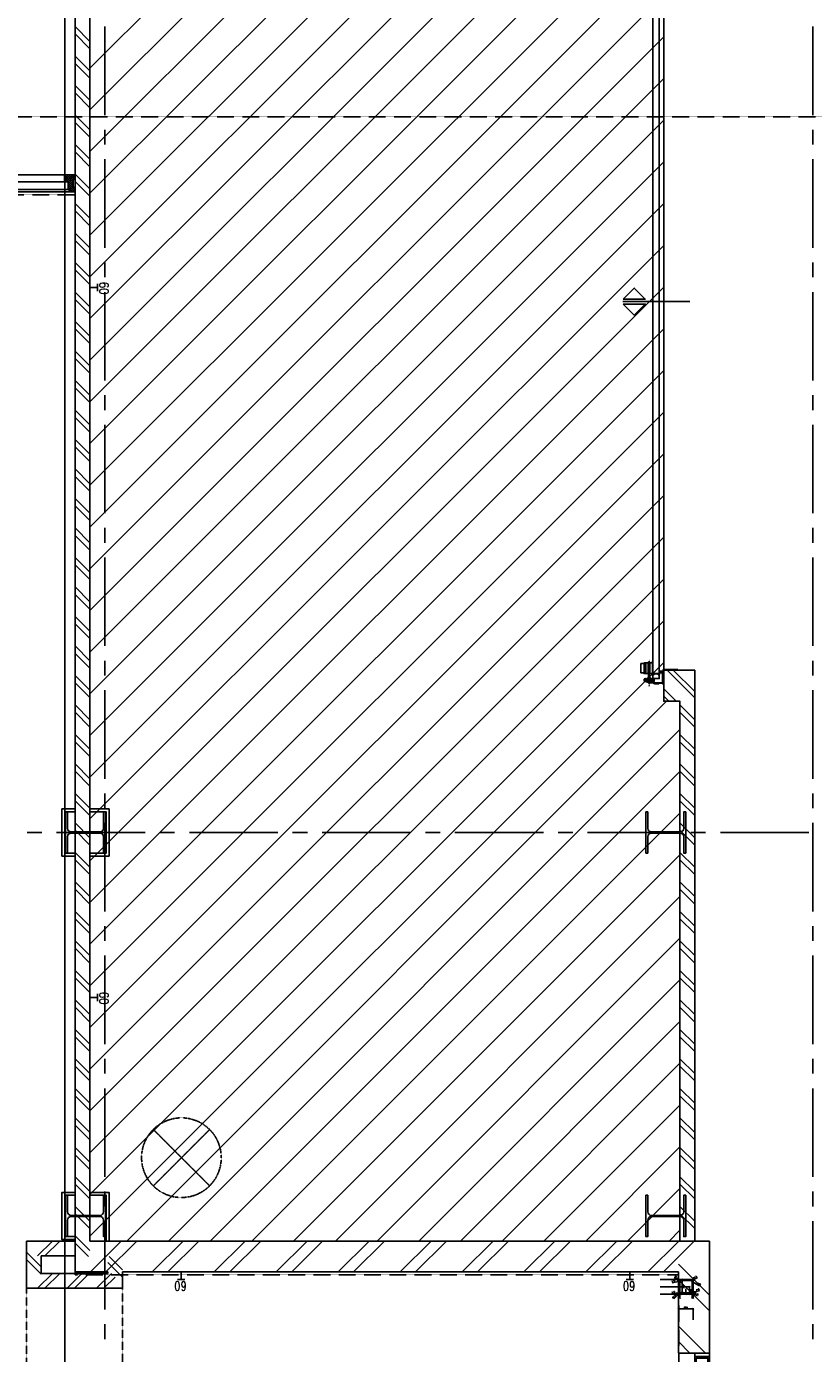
# Model space of a CAD drawing. Extents: x -66955 to 52345, y -20450 to 69550.
# Tile 16 of 94: x -53860 to -48525, y 16252 to 25250. Entities that reach past the tile are written whole.
import ezdxf
from ezdxf.enums import TextEntityAlignment as Align

# ---------------------------------------------------------------- set-up
doc = ezdxf.new("R2010")
doc.units = 0
doc.header["$MEASUREMENT"] = 0
for name, pattern in [('DASHDOT', [1, 0.5, -0.25, 0, -0.25]), ('DASHED', [0.75, 0.5, -0.25]), ('HIDDEN', [0.375, 0.25, -0.125])]:
    doc.linetypes.add(name, pattern=pattern)
for name, color, linetype in [('BEGGR$--21-', 7, 'CONTINUOUS'), ('BEGGR$--22-', 7, 'CONTINUOUS'), ('BEGGR$--23-', 7, 'CONTINUOUS'), ('BEGGR$--28-', 7, 'CONTINUOUS'), ('BEGGR$--32-', 7, 'CONTINUOUS'), ('BEGGR$--43-', 7, 'CONTINUOUS'), ('BEGGR$--71-', 7, 'CONTINUOUS'), ('BEGGR$--E5-', 7, 'CONTINUOUS'), ('BEGGR--28-', 7, 'CONTINUOUS'), ('STRAMIEN--E3-', 7, 'CONTINUOUS'), ('STRAMIEN--E7-', 7, 'CONTINUOUS')]:
    doc.layers.add(name, color=color, linetype=linetype)
doc.styles.add('ROMANS', font='ROMANS', dxfattribs={"height": 0.2})
doc.styles.add('txt', font='TXT', dxfattribs={"height": 0.2})

# ---------------------------------------------------------------- blocks, each defined once
blk = doc.blocks.new('B28HE')
at = {"layer": 'BEGGR$--28-', "color": 5, "linetype": 'CONTINUOUS'}
for p, q in [((-4, -98), (-4, 98)), ((4, -98), (4, 98))]:
    blk.add_line(p, q, dxfattribs=at)
for points in [[(-28, 122), (-140, 122), (-140, 135), (140, 135), (140, 122), (28, 122)], [(-28, -122), (-140, -122), (-140, -135), (140, -135), (140, -122), (28, -122)]]:
    blk.add_lwpolyline(points, dxfattribs=at)
for centre, start, end in [((-28, 98), 0, 90), ((28, 98), 90, 180), ((-28, -98), 270, 360), ((28, -98), 180, 270)]:
    blk.add_arc(centre, 24, start, end, dxfattribs=at)
blk = doc.blocks.new('*O653')
at = {"layer": 'BEGGR$--23-', "color": 7, "linetype": 'HIDDEN'}
for p, q in [((-190.9, -190.9), (190.9, 190.9)), ((-190.9, 190.9), (190.9, -190.9))]:
    blk.add_line(p, q, dxfattribs=at)
blk.add_circle((0, 0), 270, dxfattribs=at)
blk = doc.blocks.new('*O654')
at = {"layer": 'BEGGR$--32-', "color": 7, "linetype": 'CONTINUOUS'}
for p, q in [((-1515, 494.37), (-1500.86, 508.51)), ((-1515, 480.23), (-1486.72, 508.51)), ((-1515, 508.51), (-1468, 461.51)), ((-1515, 494.37), (-1473, 452.37)), ((-1515, 480.23), (-1513.28, 478.51)), ((-1515, 409.52), (-1473, 451.52)), ((-1506, 475.08), (-1472.57, 508.51)), ((-1506, 460.94), (-1458.43, 508.51)), ((-1506, 446.8), (-1448, 504.8)), ((-1506, 432.66), (-1448, 490.66)), ((-1506, 471.23), (-1473, 438.23)), ((-1506, 457.08), (-1473, 424.08)), ((-1500.86, 508.51), (-1453.86, 461.51)), ((-1486.72, 508.51), (-1448, 469.79)), ((-1472.57, 508.51), (-1448, 483.94)), ((-1463.01, 461.51), (-1448, 476.52)), ((-1458.43, 508.51), (-1448, 498.08)), ((-1448.86, 461.51), (-1448, 462.37)), ((-1004.85, 508.51), (-1010, 503.36)), ((-990.71, 508.51), (-1010, 489.22)), ((-976.57, 508.51), (-1010, 475.08)), ((-945, 434.52), (-1010, 499.52)), ((-986.14, 461.51), (-1010, 485.37)), ((-1000.28, 461.51), (-1010, 471.23)), ((-962.43, 508.51), (-1009.43, 461.51)), ((-945, 448.66), (-1004.85, 508.51)), ((-948.28, 508.51), (-995.28, 461.51)), ((-943.71, 461.51), (-990.71, 508.51)), ((-934.14, 508.51), (-985, 457.65)), ((-920, 508.51), (-985, 443.51)), ((-920, 494.37), (-985, 429.37)), ((-945, 420.37), (-985, 460.37)), ((-945, 455.23), (-985, 415.23)), ((-929.57, 461.51), (-976.57, 508.51)), ((-920, 466.08), (-962.43, 508.51)), ((-920, 480.23), (-948.28, 508.51)), ((-920, 480.23), (-938.72, 461.51)), ((-920, 494.37), (-934.14, 508.51)), ((-920, 466.08), (-924.57, 461.51)), ((920, 494.37), (934.14, 508.51)), ((920, 480.23), (948.28, 508.51)), ((920, 466.08), (962.43, 508.51)), ((920, 508.51), (985, 443.51)), ((920, 494.37), (985, 429.37)), ((920, 480.23), (938.72, 461.51)), ((920, 466.08), (924.57, 461.51)), ((929.57, 461.51), (976.57, 508.51)), ((934.14, 508.51), (985, 457.65)), ((943.71, 461.51), (990.71, 508.51)), ((945, 448.66), (1004.85, 508.51)), ((945, 434.52), (1010, 499.52)), ((945, 420.37), (985, 460.37)), ((945, 455.23), (985, 415.23)), ((948.28, 508.51), (995.28, 461.51)), ((962.43, 508.51), (1009.43, 461.51)), ((976.57, 508.51), (1010, 475.08)), ((986.14, 461.51), (1010, 485.37)), ((990.71, 508.51), (1010, 489.22)), ((1000.28, 461.51), (1010, 471.23)), ((1004.85, 508.51), (1010, 503.36)), ((1478.43, 508.51), (1468, 498.08)), ((1492.57, 508.51), (1468, 483.94)), ((1506.72, 508.51), (1468, 469.79)), ((1526, 446.8), (1468, 504.8)), ((1526, 432.66), (1468, 490.66)), ((1483.01, 461.51), (1468, 476.52)), ((1468.86, 461.51), (1468, 462.37)), ((1520.86, 508.51), (1473.86, 461.51)), ((1526, 460.94), (1478.43, 508.51)), ((1535, 508.51), (1488, 461.51)), ((1526, 475.08), (1492.57, 508.51)), ((1535, 494.37), (1493, 452.37)), ((1526, 471.23), (1493, 438.23)), ((1526, 457.08), (1493, 424.08)), ((1535, 409.52), (1493, 451.52)), ((1535, 480.23), (1506.72, 508.51)), ((1535, 494.37), (1520.86, 508.51)), ((1535, 480.23), (1533.28, 478.51)), ((-1515, 395.37), (-1473, 437.37)), ((-1515, 423.66), (-1514.15, 424.51)), ((-1515, 423.66), (-1485.85, 394.51)), ((-1515, 409.52), (-1499.99, 394.51)), ((-1515, 395.37), (-1514.14, 394.51)), ((-1506, 442.94), (-1473.57, 410.51)), ((-1506, 428.8), (-1479, 401.8)), ((-1501.72, 394.51), (-1473, 423.23)), ((-1487.58, 394.51), (-1479, 403.09)), ((-949.28, 410.51), (-985, 446.23)), ((-951, 398.09), (-985, 432.09)), ((-961.56, 394.51), (-985, 417.95)), ((-945, 441.08), (-979, 407.08)), ((-975.71, 394.51), (-979, 397.8)), ((-945, 426.94), (-977.43, 394.51)), ((-951, 406.8), (-963.29, 394.51)), ((-945, 412.8), (-947.29, 410.51)), ((945, 441.08), (979, 407.08)), ((945, 426.94), (977.43, 394.51)), ((945, 412.8), (947.29, 410.51)), ((949.28, 410.51), (985, 446.23)), ((951, 398.09), (985, 432.09)), ((951, 406.8), (963.29, 394.51)), ((961.56, 394.51), (985, 417.95)), ((975.71, 394.51), (979, 397.8)), ((1535, 395.37), (1493, 437.37)), ((1521.72, 394.51), (1493, 423.23)), ((1526, 442.94), (1493.57, 410.51)), ((1526, 428.8), (1499, 401.8)), ((1507.58, 394.51), (1499, 403.09)), ((1535, 423.66), (1505.85, 394.51)), ((1535, 409.52), (1519.99, 394.51)), ((1535, 395.37), (1534.14, 394.51)), ((1535, 423.66), (1534.15, 424.51))]:
    blk.add_line(p, q, dxfattribs=at)
for points in [[(-1515, 508.51), (-1448, 508.51), (-1448, 461.51), (-1473, 461.51), (-1473, 410.51), (-1479, 410.51), (-1479, 394.51), (-1515, 394.51), (-1515, 424.51), (-1506, 424.51), (-1506, 478.51), (-1515, 478.51)], [(-1515, 508.51), (-1448, 508.51), (-1448, 461.51), (-1473, 461.51), (-1473, 410.51), (-1479, 410.51), (-1479, 394.51), (-1515, 394.51), (-1515, 424.51), (-1506, 424.51), (-1506, 478.51), (-1515, 478.51)], [(-1473, 461.51), (-985, 461.51), (-985, 410.51), (-1473, 410.51)], [(-1010, 508.51), (-1448, 508.51), (-1448, 461.51), (-1010, 461.51)], [(-920, 508.51), (-1010, 508.51), (-1010, 461.51), (-985, 461.51), (-985, 410.51), (-979, 410.51), (-979, 394.51), (-951, 394.51), (-951, 410.51), (-945, 410.51), (-945, 461.51), (-920, 461.51)], [(-920, 508.51), (-1010, 508.51), (-1010, 461.51), (-985, 461.51), (-985, 410.51), (-979, 410.51), (-979, 394.51), (-951, 394.51), (-951, 410.51), (-945, 410.51), (-945, 461.51), (-920, 461.51)], [(-943, 459.51), (-13, 459.51), (-13, 421.51), (-943, 421.51)], [(943, 459.51), (13, 459.51), (13, 421.51), (943, 421.51)], [(920, 508.51), (1010, 508.51), (1010, 461.51), (985, 461.51), (985, 410.51), (979, 410.51), (979, 394.51), (951, 394.51), (951, 410.51), (945, 410.51), (945, 461.51), (920, 461.51)], [(920, 508.51), (1010, 508.51), (1010, 461.51), (985, 461.51), (985, 410.51), (979, 410.51), (979, 394.51), (951, 394.51), (951, 410.51), (945, 410.51), (945, 461.51), (920, 461.51)], [(1493, 461.51), (985, 461.51), (985, 410.51), (1493, 410.51)], [(1010, 508.51), (1468, 508.51), (1468, 461.51), (1010, 461.51)], [(1535, 508.51), (1468, 508.51), (1468, 461.51), (1493, 461.51), (1493, 410.51), (1499, 410.51), (1499, 394.51), (1535, 394.51), (1535, 424.51), (1526, 424.51), (1526, 478.51), (1535, 478.51)], [(1535, 508.51), (1468, 508.51), (1468, 461.51), (1493, 461.51), (1493, 410.51), (1499, 410.51), (1499, 394.51), (1535, 394.51), (1535, 424.51), (1526, 424.51), (1526, 478.51), (1535, 478.51)], [(-979, 410.51), (-1479, 410.51), (-1479, 394.51), (-979, 394.51)], [(979, 410.51), (1499, 410.51), (1499, 394.51), (979, 394.51)]]:
    blk.add_lwpolyline(points, close=True, dxfattribs=at)
for points in [[(-13, 421.51, -0.4142136), (-943, -508.49), (-943, 421.51), (-13, 421.51)], [(13, 421.51, 0.4142136), (943, -508.49), (943, 421.51), (13, 421.51)]]:
    blk.add_lwpolyline(points, format="xyb", dxfattribs=at)
for p in [(-1515, 508.51), (-920, 508.51), (920, 508.51), (1535, 508.51)]:
    blk.add_point(p, dxfattribs=at)
at = {"layer": 'BEGGR$--32-', "color": 7, "linetype": 'CONTINUOUS', "style": 'txt'}
for p in [(-1482, 432.51), (1512, 432.51)]:
    blk.add_text('67x114', height=10, rotation=90, dxfattribs=at).set_placement(p)
blk = doc.blocks.new('BI$IIS')
at = {"layer": 'BEGGR$--32-', "color": 7, "linetype": 'CONTINUOUS'}
blk.add_blockref('*O654', (1515, -508.51), dxfattribs=at)
blk = doc.blocks.new('*O659')
at = {"layer": 'BEGGR$--32-', "color": 7, "linetype": 'CONTINUOUS'}
for points in [[(50, -225), (50, 225), (-50, 225), (-50, -225)], [(50, 11), (50, 201), (-50, 201), (-50, 11)], [(40, 21), (40, 191), (-40, 191), (-40, 21)], [(50, -202), (50, -12), (-50, -12), (-50, -202)], [(40, -192), (40, -22), (-40, -22), (-40, -192)]]:
    blk.add_lwpolyline(points, close=True, dxfattribs=at)
blk = doc.blocks.new('*O665')
at = {"layer": 'BEGGR$--22-', "color": 7, "linetype": 'CONTINUOUS'}
for p, q in [((-78.88, 159.15), (104.91, -24.64)), ((-37.13, 159.54), (104.43, 17.98)), ((-105.6, 36.83), (-17.28, -51.49)), ((-104.3, -15.31), (-67.69, -51.92))]:
    blk.add_line(p, q, dxfattribs=at)
blk.add_lwpolyline([(5.6, -50), (-104.4, -50), (-104.4, 159.99), (105.6, 160), (105.6, -160)], dxfattribs=at)
blk = doc.blocks.new('*O672')
at = {"layer": 'BEGGR$--32-', "color": 7, "linetype": 'CONTINUOUS'}
blk.add_line((278.5, 0), (-176.5, 0), dxfattribs=at)
for points in [[(-173.5, 16.66), (-98.5, 91.66), (-23.5, 16.66)], [(-173.5, -16.66), (-98.5, -91.66), (-23.5, -16.66)]]:
    blk.add_lwpolyline(points, close=True, dxfattribs=at)
blk = doc.blocks.new('B__DIM')
at = {"layer": 'BEGGR--28-', "color": 7, "linetype": 'CONTINUOUS'}
for p, q in [((-0.5, -0.5), (0.5, 0.5)), ((-0.5, 0), (0.5, 0)), ((0, 0.5), (0, -0.5))]:
    blk.add_line(p, q, dxfattribs=at)
blk = doc.blocks.new('B28KOK')
at = {"layer": 'BEGGR--28-', "color": 7, "linetype": 'CONTINUOUS'}
for p, q in [((-174.1, 50), (-24.1, 50)), ((-174.1, 0), (25.9, 0)), ((-41.9, 37.2), (-92.2, 27.2)), ((-48.3, 44.2), (-78.6, 62.4)), ((-13.4, 50), (-50.9, 50)), ((-13.4, 42), (-50.9, 42)), ((-50, 50), (-50, 42)), ((-50, 38), (-50, -38)), ((-42, 38), (-42, -38)), ((38, 50), (-38, 50)), ((38, 42), (-38, 42)), ((-25, -50), (-25, 50)), ((25, -50), (25, 0)), ((41.4, 35.9), (93.2, 4.9)), ((42, -38), (42, 38)), ((48.3, 44.2), (78.6, 62.4)), ((50, -38), (50, 38)), ((-174.1, -50), (-24.1, -50)), ((-174.1, -50), (25.9, -50)), ((-41.9, -38.8), (-92.2, -48.8)), ((-46.5, -46.5), (-82.5, -82.5)), ((-25.9, -42), (-50.9, -42)), ((-25.9, -50), (-50.9, -50)), ((-50, -13.4), (-50, -75.9)), ((-50, -13.4), (-50, -50.9)), ((-50, -42), (-50, -50)), ((-50, -50), (0, -50)), ((-50, -75), (-42, -75)), ((-42, -13.4), (-42, -75.9)), ((-38, -42), (38, -42)), ((-38, -50), (38, -50)), ((0, -13.4), (0, -50.9)), ((41.9, -37.2), (92.2, -27.2)), ((42, -25.9), (42, -75.9)), ((42, -75), (50, -75)), ((48.3, -44.2), (78.6, -62.4)), ((50, -25.9), (50, -75.9)), ((-50, -224.1), (-50, -149.1)), ((-50, -150), (50, -150)), ((50, -224.1), (50, -149.1))]:
    blk.add_line(p, q, dxfattribs=at)
for points in [[(-58.3, 45), (-48.3, 44.2), (-53.7, 52.7)], [(-49.9, 31), (-41.9, 37.2), (-51.6, 39.9)], [(51.5, 35.2), (41.4, 35.9), (46.8, 27.4)], [(53.7, 52.7), (48.3, 44.2), (58.3, 45)], [(-49.7, -56), (-46.5, -46.5), (-56, -49.7)], [(-49.9, -45), (-41.9, -38.8), (-51.6, -36.1)], [(49.9, -31), (41.9, -37.2), (51.6, -39.9)], [(58.3, -44.9), (48.3, -44.2), (53.7, -52.7)]]:
    blk.add_lwpolyline(points, dxfattribs=at)
for centre, radius, start, end in [((-38, 38), 12, 90, 180), ((-38, 38), 4, 90, 180), ((38, 38), 12, 0, 90), ((38, 38), 4, 0, 90), ((-38, -38), 12, 180, 270), ((-38, -38), 4, 180, 270), ((38, -38), 4, 270, 360), ((38, -38), 12, 270, 360)]:
    blk.add_arc(centre, radius, start, end, dxfattribs=at)
at = {"layer": 'BEGGR--28-', "color": 7, "linetype": 'CONTINUOUS', "xscale": 9, "yscale": -9}
for p, rotation in [((-50, 50), 90), ((-50, 42), 270), ((-25, 50), 90), ((25, 0), 90), ((-50, -42), 90), ((-50, -50), 270), ((-50, -50), 180), ((-50, -75), 180), ((-25, -50), 270), ((25, -50), 270), ((42, -75), 180), ((-50, -150), 180)]:
    blk.add_blockref('B__DIM', p, dxfattribs=dict(at, rotation=rotation))
for p in [(-42, -75), (0, -50), (50, -75), (50, -150)]:
    blk.add_blockref('B__DIM', p, dxfattribs=at)
at = {"layer": 'BEGGR--28-', "color": 7, "linetype": 'CONTINUOUS', "extrusion": (0, 0, -1), "style": 'ROMANS'}
for s, rotation, p in [('4', 348.70227, (87.9, 32.6)), ('R', 348.70227, (74.7, 35.3)), ('12', 30.9762, (64.1, 58.9)), ('R', 30.9762, (52.5, 52)), ('8', 90, (45.5, 43.4)), ('100', 90, (20.5, -12)), ('12', 329.0238, (-64.7, 59.3)), ('R', 329.0238, (-76.3, 66.2)), ('4', 30.95918, (-84, 15.7)), ('R', 30.95918, (-95.5, 8.7)), ('4', 348.69414, (87.9, -43.4)), ('12', 315, (75.6, -69.2)), ('R', 348.69414, (74.7, -40.7)), ('R', 315, (66, -59.7)), ('8', 90, (45.5, -48.6)), ('50', 90, (-29.5, -32.5)), ('12', 30.95546, (-69.4, -51.6)), ('4', 348.69414, (-78, -25.4)), ('R', 30.95546, (-80.9, -58.5)), ('R', 348.69414, (-91.3, -22.8))]:
    blk.add_text(s, height=9, rotation=rotation, dxfattribs=at).set_placement(p)
for s, p in [('8', (43.4, -70.5)), ('50', (17.5, -45.5)), ('8', (-48.6, -70.5)), ('100', (-12, -145.5))]:
    blk.add_text(s, height=9, dxfattribs=at).set_placement(p)
blk = doc.blocks.new('*O724')
at = {"layer": 'BEGGR$--21-', "color": 7, "linetype": 'CONTINUOUS'}
blk.add_line((27.5, 18.1), (127.5, 18.1), dxfattribs=at)
at = {"layer": 'BEGGR$--71-', "color": 7, "linetype": 'CONTINUOUS'}
for p, q in [((-77.2, 64.3), (-77.2, -0.6)), ((-77.2, 64.3), (-65.9, 64.3)), ((-77.2, 0.1), (-65.9, 0.1)), ((-75.5, -33.8), (-75.5, 75.8)), ((-75.5, 75.8), (-68.4, 75.8)), ((-68.4, -33.4), (-68.4, 75.8)), ((-66.8, 64.3), (-66.8, -0.4)), ((-3.5, 11.3), (21.7, 11.3)), ((-0.5, 0.5), (19.1, 0.5))]:
    blk.add_line(p, q, dxfattribs=at)
at = {"layer": 'BEGGR$--71-', "color": 7, "linetype": 'DASHDOT'}
blk.add_line((-72, 88.8), (-72, -88.8), dxfattribs=at)
at = {"layer": 'BEGGR$--71-', "color": 7, "linetype": 'CONTINUOUS'}
for points in [[(-93, 63.6), (-93, 0.3), (-127.5, 0.3), (-127.5, 63.6)], [(-77.2, 67.6), (-77.2, -3.7), (-106.3, -3.7), (-106.3, 67.6)], [(-65.9, 64.3), (-65.9, 0.1), (-77.2, 0.1), (-77.2, 64.3)], [(-49.5, -6.9), (-49.5, 79.2), (-49.5, -6.9)], [(22.5, 23.1), (122.5, 23.1), (122.5, 18.1), (27.5, 18.1), (27.5, -76.9), (22.5, -76.9)], [(-32.4, -70), (-5.7, -70), (-32.4, -70)]]:
    blk.add_lwpolyline(points, close=True, dxfattribs=at)
for points in [[(-50, -3.7), (-65.9, -3.7), (-65.9, 67.6), (-50.3, 67.6)], [(-86, -42.3), (-86, -36.9), (-57.3, -36.9), (-57.3, -42.7)], [(-82.1, -36.9), (-82.1, -33.4), (-62, -33.4), (-62, -36.9)]]:
    blk.add_lwpolyline(points, dxfattribs=at)
for points in [[(-0.5, 11.3), (-0.5, -6.9, -0.414214), (-6.5, -12.9), (-7, -12.9, -0.414214), (-13, -6.9), (-13, -5.9), (-35.4, -5.9), (-35.4, -6.9, -0.414214), (-41.4, -12.9), (-43.5, -12.9, -0.414214), (-49.5, -6.9), (-49.5, 79.2)], [(-47.5, -6.9, 0.414214), (-43.5, -10.9), (-41.4, -10.9, 0.414214), (-37.4, -6.9), (-37.4, -3.9), (-11, -3.9), (-11, -6.9, 0.414214), (-7, -10.9), (-6.5, -10.9, 0.414214), (-2.5, -6.9), (-2.5, 11.3), (-0.5, 11.3), (-0.5, -6.9, -0.414214), (-6.5, -12.9), (-7, -12.9, -0.414214), (-13, -6.9), (-13, -5.9), (-35.4, -5.9), (-35.4, -6.9, -0.414214), (-41.4, -12.9), (-43.5, -12.9, -0.414214), (-49.5, -6.9), (-49.5, 79.2), (-47.5, 79.2), (-47.5, -6.9)], [(-2.5, 11.3), (-2.5, -6.9, -0.414214), (-6.5, -10.9), (-7, -10.9, -0.414214), (-11, -6.9), (-11, -3.9), (-37.4, -3.9), (-37.4, -6.9, -0.414214), (-41.4, -10.9), (-43.5, -10.9, -0.414214), (-47.5, -6.9), (-47.5, 79.2)], [(19.5, 2.2), (19.5, -64.8, -0.414214), (17.5, -66.8), (-31, -66.8), (-31, -69.8), (17.5, -69.8, 0.414214), (22.5, -64.8), (22.5, 2.3, 0.414214), (17.5, 7.2), (7, 7.2), (7, 4.2), (17.5, 4.3, -0.414214), (19.5, 2.3)], [(-74.8, -61.8), (-46.5, -61.7, 0.412984), (-41.5, -56.7), (-41.5, -41.4), (-38.5, -41.4), (-38.5, -56.7, -0.414214), (-46.5, -64.7), (-75.7, -64.7), (-102.3, -56.4, -0.329693), (-105.8, -51.6), (-105.8, -44.2, -0.319555), (-102.4, -39.5), (-96.2, -37.4), (-95.2, -40.2), (-101.4, -42.3, 0.319555), (-102.8, -44.2), (-102.8, -51.6, 0.329693), (-101.4, -53.6), (-74.8, -61.8)], [(-94.5, -54.4), (-78, -54.4), (-49.5, -54.4, 0.414214), (-44.5, -49.4), (-44.5, -47.4, 0.414214), (-49.5, -42.4), (-94.5, -42.4, 0.414214), (-99.5, -47.4), (-99.5, -49.4, 0.414214), (-94.5, -54.4)], [(-94.5, -54.4), (-78, -54.4), (-49.5, -54.4, 0.414214), (-44.5, -49.4), (-44.5, -47.4, 0.414214), (-49.5, -42.4), (-94.5, -42.4, 0.414214), (-99.5, -47.4), (-99.5, -49.4, 0.414214), (-94.5, -54.4)], [(-41.7, -68.1), (-37.2, -71.5, 0.161134), (-32.4, -73), (-5.7, -73), (-5.7, -70.3), (-5.7, -70), (-32.4, -70, -0.161134), (-35.4, -69), (-39.9, -65.7, 0.161134), (-42.9, -64.7), (-75.7, -64.7), (-75.7, -64.9), (-75.7, -67.7), (-42.9, -67.7, -0.161134), (-41.7, -68.1), (-41.7, -68.1)]]:
    blk.add_lwpolyline(points, format="xyb", dxfattribs=at)

msp = doc.modelspace()

# ---------------------------------------------------------------- linework, layer by layer
at = {"layer": 'BEGGR$--21-', "color": 7, "linetype": 'CONTINUOUS'}
for p, q in [((-53530, 31525), (-53530, 16805)), ((-53430, 31425), (-53430, 17015)), ((-53530, 25250), (-53430, 25150)), ((-53530, 25200), (-53430, 25100)), ((-53530, 25050), (-53430, 24950)), ((-53530, 25000), (-53430, 24900)), ((-53530, 24850), (-53430, 24750)), ((-53530, 24800), (-53430, 24700)), ((-53530, 24650), (-53430, 24550)), ((-53530, 24600), (-53430, 24500)), ((-53530, 24450), (-53430, 24350)), ((-53530, 24400), (-53430, 24300)), ((-53530, 24250), (-53430, 24150)), ((-53530, 24200), (-53430, 24100)), ((-53530, 24050), (-53430, 23950)), ((-53530, 24000), (-53430, 23900)), ((-53530, 23850), (-53430, 23750)), ((-53530, 23800), (-53430, 23700)), ((-53530, 23650), (-53430, 23550)), ((-53530, 23600), (-53430, 23500)), ((-53530, 23450), (-53430, 23350)), ((-53530, 23400), (-53430, 23300)), ((-53530, 23250), (-53430, 23150)), ((-53530, 23200), (-53430, 23100)), ((-53530, 23050), (-53430, 22950)), ((-53530, 23000), (-53430, 22900)), ((-53530, 22850), (-53430, 22750)), ((-53530, 22800), (-53430, 22700)), ((-53530, 22650), (-53430, 22550)), ((-53530, 22600), (-53430, 22500)), ((-53530, 22450), (-53430, 22350)), ((-53530, 22400), (-53430, 22300)), ((-53530, 22250), (-53430, 22150)), ((-53530, 22200), (-53430, 22100)), ((-53530, 22050), (-53430, 21950)), ((-53530, 22000), (-53430, 21900)), ((-53530, 21850), (-53430, 21750)), ((-53530, 21800), (-53430, 21700)), ((-53530, 21650), (-53430, 21550)), ((-53530, 21600), (-53430, 21500)), ((-53530, 21450), (-53430, 21350)), ((-53530, 21400), (-53430, 21300)), ((-53530, 21250), (-53430, 21150)), ((-53530, 21200), (-53430, 21100)), ((-53530, 21050), (-53430, 20950)), ((-53530, 21000), (-53430, 20900)), ((-53530, 20850), (-53430, 20750)), ((-53530, 20800), (-53430, 20700)), ((-53530, 20650), (-53430, 20550)), ((-53530, 20600), (-53430, 20500)), ((-53530, 20450), (-53430, 20350)), ((-53530, 20400), (-53430, 20300)), ((-53530, 20250), (-53430, 20150)), ((-53530, 20200), (-53430, 20100)), ((-53530, 20050), (-53430, 19950)), ((-53530, 20000), (-53430, 19900)), ((-53530, 19850), (-53430, 19750)), ((-53530, 19800), (-53430, 19700)), ((-53530, 19650), (-53430, 19550)), ((-53530, 19600), (-53430, 19500)), ((-53530, 19450), (-53430, 19350)), ((-53530, 19400), (-53430, 19300)), ((-53530, 19250), (-53430, 19150)), ((-53530, 19200), (-53430, 19100)), ((-53530, 19050), (-53430, 18950)), ((-53530, 19000), (-53430, 18900)), ((-53530, 18850), (-53430, 18750)), ((-53530, 18800), (-53430, 18700)), ((-53530, 18650), (-53430, 18550)), ((-53530, 18600), (-53430, 18500)), ((-53530, 18450), (-53430, 18350)), ((-53530, 18400), (-53430, 18300)), ((-53530, 18250), (-53430, 18150)), ((-53530, 18200), (-53430, 18100)), ((-53530, 18050), (-53430, 17950)), ((-53530, 18000), (-53430, 17900)), ((-53530, 17850), (-53430, 17750)), ((-53530, 17800), (-53430, 17700)), ((-53530, 17650), (-53430, 17550)), ((-53530, 17600), (-53430, 17500)), ((-53530, 17450), (-53430, 17350)), ((-53530, 17400), (-53430, 17300)), ((-53530, 17250), (-53430, 17150)), ((-53530, 17200), (-53430, 17100)), ((-53860, 17015), (-53860, 16695)), ((-53860, 17015), (-53530, 17015)), ((-53785, 16915), (-53685, 17015)), ((-53735, 16915), (-53635, 17015)), ((-53530, 17050), (-53430, 16950)), ((-53530, 16915), (-53530, 17015)), ((-53430, 17015), (-49230, 17015)), ((-53427.5, 16805), (-53217.5, 17015)), ((-53322.5, 16805), (-53112.5, 17015)), ((-53007.5, 16805), (-52797.5, 17015)), ((-52902.5, 16805), (-52692.5, 17015)), ((-52587.5, 16805), (-52377.5, 17015)), ((-52482.5, 16805), (-52272.5, 17015)), ((-52167.5, 16805), (-51957.5, 17015)), ((-52062.5, 16805), (-51852.5, 17015)), ((-51747.5, 16805), (-51537.5, 17015)), ((-51642.5, 16805), (-51432.5, 17015)), ((-51327.5, 16805), (-51117.5, 17015)), ((-51222.5, 16805), (-51012.5, 17015)), ((-50907.5, 16805), (-50697.5, 17015)), ((-50802.5, 16805), (-50592.5, 17015)), ((-50487.5, 16805), (-50277.5, 17015)), ((-50382.5, 16805), (-50172.5, 17015)), ((-50067.5, 16805), (-49857.5, 17015)), ((-49962.5, 16805), (-49752.5, 17015)), ((-49647.5, 16805), (-49437.5, 17015)), ((-49542.5, 16805), (-49334.6, 17012.9)), ((-49230, 17015), (-49230, 16255)), ((-53860, 16940), (-53760, 16840)), ((-53530, 17000), (-53440, 16910)), ((-53860, 16890), (-53760, 16790)), ((-53760, 16915), (-53760, 16795)), ((-53760, 16915), (-53530, 16915)), ((-53210, 16770), (-53310, 16870)), ((-53210, 16820), (-53300, 16910)), ((-49440, 16857.5), (-49230, 16647.5)), ((-53785, 16695), (-53685, 16795)), ((-53760, 16795), (-53310, 16795)), ((-53735, 16695), (-53635, 16795)), ((-53585, 16695), (-53485, 16795)), ((-53535, 16695), (-53435, 16795)), ((-53530, 16805), (-53310, 16805)), ((-53385, 16695), (-53285, 16795)), ((-53335, 16695), (-53260, 16770)), ((-53310, 16795), (-53310, 16805)), ((-53210, 16695), (-53210, 16805)), ((-53210, 16805), (-49440, 16805)), ((-49440, 16805), (-49440, 16255)), ((-49440, 16752.5), (-49230, 16542.5)), ((-53860, 16695), (-53210, 16695)), ((-49440, 16437.5), (-49257.3, 16254.8)), ((-49440, 16332.5), (-49362.3, 16254.8)), ((-49440, 16255), (-49230, 16255))]:
    msp.add_line(p, q, dxfattribs=at)
msp.add_lwpolyline([(-49615, 25907), (-49615, 20828.34), (-49570, 20828.34), (-49570, 25907)], close=True, dxfattribs=at)
at = {"layer": 'BEGGR$--21-', "color": 7, "linetype": 'HIDDEN'}
msp.add_lwpolyline([(-53860, 13485), (-53860, 16695), (-53210, 16695), (-53210, 13485)], close=True, dxfattribs=at)
at = {"layer": 'BEGGR$--22-', "color": 7, "linetype": 'CONTINUOUS'}
for p, q in [((-49430, 20675), (-49430, 17015)), ((-49430, 20650), (-49330, 20550)), ((-49330, 20675), (-49330, 17015)), ((-49430, 20600), (-49330, 20500)), ((-49430, 20450), (-49330, 20350)), ((-49430, 20400), (-49330, 20300)), ((-49430, 20250), (-49330, 20150)), ((-49430, 20200), (-49330, 20100)), ((-49430, 20050), (-49330, 19950)), ((-49430, 20000), (-49330, 19900)), ((-49430, 19850), (-49330, 19750)), ((-49430, 19800), (-49330, 19700)), ((-49430, 19650), (-49330, 19550)), ((-49430, 19600), (-49330, 19500)), ((-49430, 19450), (-49330, 19350)), ((-49430, 19400), (-49330, 19300)), ((-49430, 19250), (-49330, 19150)), ((-49430, 19200), (-49330, 19100)), ((-49430, 19050), (-49330, 18950)), ((-49430, 19000), (-49330, 18900)), ((-49430, 18850), (-49330, 18750)), ((-49430, 18800), (-49330, 18700)), ((-49430, 18650), (-49330, 18550)), ((-49430, 18600), (-49330, 18500)), ((-49430, 18450), (-49330, 18350)), ((-49430, 18400), (-49330, 18300)), ((-49430, 18250), (-49330, 18150)), ((-49430, 18200), (-49330, 18100)), ((-49430, 18050), (-49330, 17950)), ((-49430, 18000), (-49330, 17900)), ((-49430, 17850), (-49330, 17750)), ((-49430, 17800), (-49330, 17700)), ((-49430, 17650), (-49330, 17550)), ((-49430, 17600), (-49330, 17500)), ((-49430, 17450), (-49330, 17350)), ((-49430, 17400), (-49330, 17300)), ((-49430, 17250), (-49330, 17150)), ((-49430, 17200), (-49330, 17100)), ((-49430, 17015), (-49330, 17015))]:
    msp.add_line(p, q, dxfattribs=at)
for points in [[(-53530, 17345), (-53620, 17345), (-53620, 17025), (-53530, 17025)], [(-53530, 17325), (-53600, 17325), (-53600, 17045), (-53530, 17045)], [(-53430, 17345), (-53300, 17345), (-53300, 17015), (-53430, 17015)], [(-53430, 17325), (-53320, 17325), (-53320, 17015), (-53430, 17015)]]:
    msp.add_lwpolyline(points, close=True, dxfattribs=at)
at = {"layer": 'BEGGR$--28-', "color": 5, "linetype": 'CONTINUOUS'}
msp.add_line((-53600, 69050), (-53600, 13301.89), dxfattribs=at)
at = {"layer": 'BEGGR$--28-', "color": 7, "linetype": 'CONTINUOUS'}
for points in [[(-53530, 19625), (-53530, 19645), (-53600, 19645), (-53600, 19925), (-53530, 19925), (-53530, 19945), (-53620, 19945), (-53620, 19625)], [(-53430, 19625), (-53430, 19645), (-53320, 19645), (-53320, 19925), (-53430, 19925), (-53430, 19945), (-53300, 19945), (-53300, 19625)]]:
    msp.add_lwpolyline(points, close=True, dxfattribs=at)
at = {"layer": 'BEGGR$--43-', "color": 7, "linetype": 'CONTINUOUS'}
for p, q in [((-53430, 24967.82), (-49430, 28967.82)), ((-53430, 24684.98), (-49430, 28684.98)), ((-53430, 24402.13), (-49430, 28402.13)), ((-53430, 24119.29), (-49430, 28119.29)), ((-53430, 23836.45), (-49430, 27836.45)), ((-53430, 23553.6), (-49430, 27553.6)), ((-53430, 23270.76), (-49430, 27270.76)), ((-53430, 22987.92), (-49430, 26987.92)), ((-53430, 22705.08), (-49430, 26705.08)), ((-53430, 22422.23), (-49430, 26422.23)), ((-53430, 22139.39), (-49540, 26029.39)), ((-53430, 21856.55), (-49540, 25746.55)), ((-53430, 21573.71), (-49540, 25463.71)), ((-53430, 21290.86), (-49540, 25180.86)), ((-53430, 21008.02), (-49540, 24898.02)), ((-53430, 20725.18), (-49540, 24615.18)), ((-53430, 20442.33), (-49540, 24332.33)), ((-53430, 20159.49), (-49540, 24049.49)), ((-53430, 19876.65), (-49540, 23766.65)), ((-53430, 19593.81), (-49540, 23483.81)), ((-53430, 19310.96), (-49540, 23200.96)), ((-53430, 19028.12), (-49540, 22918.12)), ((-53430, 18745.28), (-49540, 22635.28)), ((-53430, 18462.44), (-49540, 22352.44)), ((-53430, 18179.59), (-49540, 22069.59)), ((-53430, 17896.75), (-49540, 21786.75)), ((-53430, 17613.91), (-49540, 21503.91)), ((-53430, 17331.07), (-49540, 21221.07)), ((-53430, 17048.22), (-49540, 20938.22)), ((-53180.38, 17015), (-49520.38, 20675)), ((-52897.54, 17015), (-49430, 20482.54)), ((-52614.69, 17015), (-49430, 20199.69)), ((-52331.85, 17015), (-49430, 19916.85)), ((-52049.01, 17015), (-49430, 19634.01)), ((-51766.17, 17015), (-49430, 19351.17)), ((-51483.32, 17015), (-49430, 19068.32)), ((-51200.48, 17015), (-49430, 18785.48)), ((-50917.64, 17015), (-49430, 18502.64)), ((-50634.8, 17015), (-49430, 18219.8)), ((-50351.95, 17015), (-49430, 17936.95)), ((-50069.11, 17015), (-49430, 17654.11)), ((-49786.27, 17015), (-49430, 17371.27)), ((-49503.42, 17015), (-49430, 17088.42))]:
    msp.add_line(p, q, dxfattribs=at)
msp.add_lwpolyline([(-53430, 31425), (-49430, 31425), (-49430, 26094.99), (-49540, 26094.99), (-49540, 20675), (-49430, 20675), (-49430, 17015), (-53430, 17015)], close=True, dxfattribs=at)
at = {"layer": 'BEGGR$--E5-', "color": 1, "linetype": 'CONTINUOUS'}
for p, q in [((-53380, 23506.14), (-53380, 23456.14)), ((-53430, 23481.14), (-53380, 23481.14)), ((-53430, 18667), (-53380, 18667)), ((-53380, 18692), (-53380, 18642)), ((-52786.46, 16755), (-52836.46, 16755)), ((-52811.46, 16805), (-52811.46, 16755)), ((-49744.98, 16755), (-49794.98, 16755)), ((-49769.98, 16805), (-49769.98, 16755))]:
    msp.add_line(p, q, dxfattribs=at)
at = {"layer": 'BEGGR$--E5-', "color": 1, "linetype": 'DASHED'}
for points in [[(-53530, 19290), (-53530, 31534), (-50887, 31534), (-50887, 34525), (-53530, 34525), (-53530, 47935), (-51580, 47935), (-51580, 48785)], [(0, 44665), (0, 25635), (0, 25635), (0, 11605), (-49437.91, 11605), (-49437.91, 16785.05), (-53530, 16785.05), (-53530, 24110.05), (-56810, 24110.05)]]:
    msp.add_lwpolyline(points, dxfattribs=at)
at = {"layer": 'STRAMIEN--E3-', "color": 251, "linetype": 'DASHED'}
msp.add_lwpolyline([(41424, 17754), (27710, 17754), (27710, 16354), (15205.48, 16354), (15205.48, 24638), (-66455, 24638)], dxfattribs=at)
at = {"layer": 'STRAMIEN--E7-', "color": 6, "linetype": 'CONTINUOUS'}
for p, q in [((-53330, 25250), (-53330, 24950)), ((-48530, 25250), (-48530, 24950)), ((-53330, 24950), (-53330, 24650)), ((-48530, 24950), (-48530, 24650)), ((-53330, 24550), (-53330, 24450)), ((-48530, 24550), (-48530, 24450)), ((-53330, 24350), (-53330, 24050)), ((-48530, 24350), (-48530, 24050)), ((-53330, 24050), (-53330, 23750)), ((-48530, 24050), (-48530, 23750)), ((-53330, 23650), (-53330, 23550)), ((-48530, 23650), (-48530, 23550)), ((-53330, 23450), (-53330, 23150)), ((-48530, 23450), (-48530, 23150)), ((-53330, 23150), (-53330, 22850)), ((-48530, 23150), (-48530, 22850)), ((-53330, 22750), (-53330, 22650)), ((-48530, 22750), (-48530, 22650)), ((-53330, 22550), (-53330, 22250)), ((-48530, 22550), (-48530, 22250)), ((-53330, 22250), (-53330, 21950)), ((-48530, 22250), (-48530, 21950)), ((-53330, 21850), (-53330, 21750)), ((-48530, 21850), (-48530, 21750)), ((-53330, 21650), (-53330, 21350)), ((-48530, 21650), (-48530, 21350)), ((-53330, 21350), (-53330, 21050)), ((-48530, 21350), (-48530, 21050)), ((-53330, 20950), (-53330, 20850)), ((-48530, 20950), (-48530, 20850)), ((-53330, 20750), (-53330, 20450)), ((-48530, 20750), (-48530, 20450)), ((-53330, 20450), (-53330, 20150)), ((-48530, 20450), (-48530, 20150)), ((-53330, 20050), (-53330, 19950)), ((-48530, 20050), (-48530, 19950)), ((-53330, 19850), (-53330, 19550)), ((-48530, 19850), (-48530, 19550)), ((-53756, 19785), (-53856, 19785)), ((-53356, 19785), (-53656, 19785)), ((-53056, 19785), (-53356, 19785)), ((-52856, 19785), (-52956, 19785)), ((-52456, 19785), (-52756, 19785)), ((-52156, 19785), (-52456, 19785)), ((-51956, 19785), (-52056, 19785)), ((-51556, 19785), (-51856, 19785)), ((-51256, 19785), (-51556, 19785)), ((-51056, 19785), (-51156, 19785)), ((-50656, 19785), (-50956, 19785)), ((-50356, 19785), (-50656, 19785)), ((-50156, 19785), (-50256, 19785)), ((-49756, 19785), (-50056, 19785)), ((-49456, 19785), (-49756, 19785)), ((-49256, 19785), (-49356, 19785)), ((-48856, 19785), (-49156, 19785)), ((-48556, 19785), (-48856, 19785)), ((-53330, 19550), (-53330, 19250)), ((-48530, 19550), (-48530, 19250)), ((-53330, 19150), (-53330, 19050)), ((-48530, 19150), (-48530, 19050)), ((-53330, 18950), (-53330, 18650)), ((-48530, 18950), (-48530, 18650)), ((-53330, 18650), (-53330, 18350)), ((-48530, 18650), (-48530, 18350)), ((-53330, 18250), (-53330, 18150)), ((-48530, 18250), (-48530, 18150)), ((-53330, 18050), (-53330, 17750)), ((-48530, 18050), (-48530, 17750)), ((-53330, 17750), (-53330, 17450)), ((-48530, 17750), (-48530, 17450)), ((-53330, 17350), (-53330, 17250)), ((-48530, 17350), (-48530, 17250)), ((-53330, 17150), (-53330, 16850)), ((-48530, 17150), (-48530, 16850)), ((-53330, 16850), (-53330, 16550)), ((-48530, 16850), (-48530, 16550)), ((-53330, 16450), (-53330, 16350)), ((-48530, 16450), (-48530, 16350))]:
    msp.add_line(p, q, dxfattribs=at)

# ---------------------------------------------------------------- block references
at = {"layer": 'BEGGR$--21-', "color": 7, "linetype": 'CONTINUOUS'}
msp.add_blockref('*O724', (-49567.5, 20866.88), dxfattribs=at)
at = {"layer": 'BEGGR$--22-', "color": 7, "linetype": 'CONTINUOUS'}
msp.add_blockref('*O665', (-49435.6, 20725), dxfattribs=at)
at = {"layer": 'BEGGR$--23-', "color": 7, "linetype": 'HIDDEN'}
msp.add_blockref('*O653', (-52810, 17580), dxfattribs=at)
at = {"layer": 'BEGGR$--28-', "color": 5, "linetype": 'CONTINUOUS'}
for p, rotation in [((-53460, 19785), 90), ((-49526, 19785), 270), ((-53460, 17185), 90), ((-49526, 17185), 270)]:
    msp.add_blockref('B28HE', p, dxfattribs=dict(at, rotation=rotation))
msp.add_blockref('B28KOK', (-49390, 16705), dxfattribs=at)
at = {"layer": 'BEGGR$--32-', "color": 7, "linetype": 'CONTINUOUS'}
for name, p in [('BI$IIS', (-56585, 24244)), ('*O672', (-49641.5, 23385.01)), ('*O659', (-49280, 16030))]:
    msp.add_blockref(name, p, dxfattribs=at)

# ---------------------------------------------------------------- texts
at = {"layer": 'BEGGR$--E5-', "color": 1, "linetype": 'CONTINUOUS', "style": 'ROMANS', "width": 0.8}
for rotation, p in [(270, (-53334.66, 23475.98)), (270, (-53334.66, 18661.84)), (180, (-52816.62, 16709.66)), (180, (-49775.14, 16709.66))]:
    msp.add_text('60', height=62.5, rotation=rotation, dxfattribs=at).set_placement(p, align=Align.MIDDLE)

doc.saveas('drawing.dxf')
